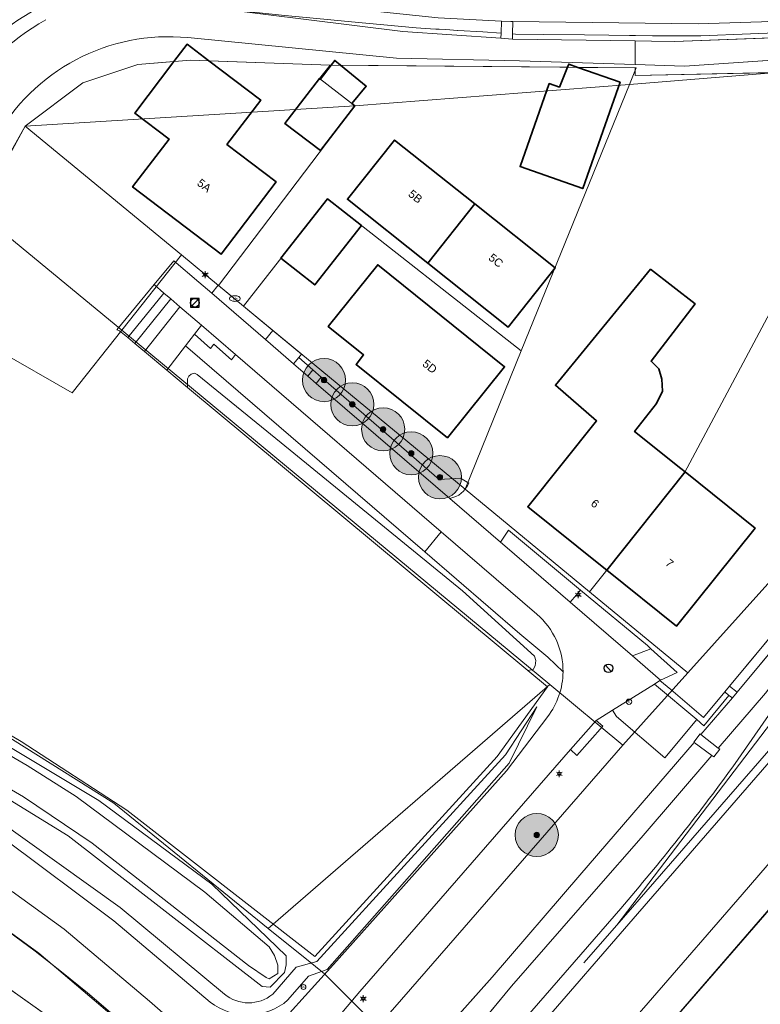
# Model space of a CAD drawing. Header units: metres. Extents: x 163628 to 167676, y 402708 to 405373.
# Tile 17 of 256: x 163997 to 164065, y 403109 to 403200. Entities that reach past the tile are written whole.
import ezdxf
from ezdxf.enums import TextEntityAlignment as Align

# ---------------------------------------------------------------- set-up
doc = ezdxf.new("R2010")
doc.units = ezdxf.units.M
doc.layers.get('0').update_dxf_attribs({"lineweight": 25})
for name, color, linetype, lineweight in [('X-CA190022.004-UO-BGT_Ondergrond$0$GE_201_SHDHek_Lijn_GEM', 253, 'X-CA190022.004-UO-BGT_Ondergrond$0$Hekwerk', 9), ('X-CA190022.004-UO-BGT_Ondergrond$0$GE_202_SHDMuur30cm_Lijn_GEM', 253, 'Continuous', 9), ('X-CA190022.004-UO-BGT_Ondergrond$0$GE_208_SHDDraadraster_Lijn_GEM', 253, 'X-CA190022.004-UO-BGT_Ondergrond$0$RASTER', 9), ('X-CA190022.004-UO-BGT_Ondergrond$0$GE_244_Taludlijn_Lijn_GEM', 253, 'Continuous', 9), ('X-CA190022.004-UO-BGT_Ondergrond$0$GE_251_SPRTrein_as_Lijn_GEM', 253, 'Continuous', 9), ('X-CA190022.004-UO-BGT_Ondergrond$0$GE_314_WGDRijbaanLokaleweg_Vlak_GEM', 253, 'Continuous', 9), ('X-CA190022.004-UO-BGT_Ondergrond$0$GE_316_WGDFietspad_Vlak_GEM', 253, 'Continuous', 9), ('X-CA190022.004-UO-BGT_Ondergrond$0$GE_317_WGDVoetpad_Vlak_GEM', 253, 'Continuous', 9), ('X-CA190022.004-UO-BGT_Ondergrond$0$GE_318_WGDVoetpadoptrap_Vlak_GEM', 253, 'Continuous', 9), ('X-CA190022.004-UO-BGT_Ondergrond$0$GE_322_WGDInrit_Vlak_GEM', 253, 'Continuous', 9), ('X-CA190022.004-UO-BGT_Ondergrond$0$GE_363_OWGBerm_openverharding_Vlak_GEM', 253, 'Continuous', 9), ('X-CA190022.004-UO-BGT_Ondergrond$0$GE_364_OWGBerm_halfverhard_Vlak_GEM', 253, 'Continuous', 9), ('X-CA190022.004-UO-BGT_Ondergrond$0$GE_366_OWGBerm_groenvoorziening_Vlak_GEM', 253, 'Continuous', 9), ('X-CA190022.004-UO-BGT_Ondergrond$0$GE_367_OWGBerm_groenvoorziening_grasenk_GEM', 253, 'Continuous', 9), ('X-CA190022.004-UO-BGT_Ondergrond$0$GE_401_OTDErf_Vlak_GEM', 253, 'Continuous', 9), ('X-CA190022.004-UO-BGT_Ondergrond$0$GE_4502_GBKN_Huisnummer_Lijn_GEM', 7, 'Continuous', 9), ('X-CA190022.004-UO-BGT_Ondergrond$0$GE_477_BTDGroenvoorziening_Vlak_GEM', 253, 'Continuous', 9), ('X-CA190022.004-UO-BGT_Ondergrond$0$GE_478_BTDGroenvoorziening_bosplantsoen_GEM', 253, 'Continuous', 9), ('X-CA190022.004-UO-BGT_Ondergrond$0$GE_479_BTDGroenvoorziening_grasenkruida_GEM', 253, 'Continuous', 9), ('X-CA190022.004-UO-BGT_Ondergrond$0$GE_491_VGOHaag_Inrichtend_Vlak_GEM', 253, 'Continuous', 9), ('X-CA190022.004-UO-BGT_Ondergrond$0$GE_504_WTDWaterloop_sloot_Vlak_GEM', 253, 'Continuous', 9), ('X-CA190022.004-UO-BGT_Ondergrond$0$GE_523_WTDGreppel_drogesloot_Vlak_GEM', 253, 'Continuous', 9), ('X-CA190022.004-UO-BGT_Ondergrond$0$GE_541_OWTOever_slootkant_Vlak_GEM', 253, 'Continuous', 9), ('X-CA190022.004-UO-BGT_Ondergrond$0$GE_601_PNDgrondvlakpand_Vlak_MV_GEM', 34, 'Continuous', 35), ('X-CA190022.004-UO-BGT_Ondergrond$0$GE_814_BRDVerkeersbord_Punt_GEM', 253, 'Continuous', 9), ('X-CA190022.004-UO-BGT_Ondergrond$0$GE_861_PALLichtmast_Punt_GEM', 253, 'Continuous', 9), ('X-CA190022.004-UO-BGT_Ondergrond$0$GE_882_PutBrandkraan_Punt_GEM', 253, 'Continuous', 9), ('X-CA190022.004-UO-KAD_Percelen$0$B-WE-KG-GRENS_PERCEEL-GV', 150, 'Continuous', 9), ('X-CA190022.004-UO-WHM_Putten en kolken combi$0$KOLK BGT', 253, 'Continuous', 0), ('X-CA190022.004-UO-WHM_Putten en kolken combi$0$PUTRAND ONDERLEGGER GEMEENTE', 253, 'Continuous', 25), ('X-CA190022.004-UO-WHM_Riolering gemeente_NLCS$0$B-WE-RI-PUT-S', 214, 'Continuous', 15)]:
    doc.layers.add(name, color=color, linetype=linetype, lineweight=lineweight)
doc.layers.add('X-CA190022.004-UO-DWM_Beplanting$0$B-WE-GR-BOOM-S AFKOMSTIG UIT BOMENBESTAND GEMEENTE', color=252, linetype='Continuous')
doc.layers.add('X-CA190022.004-UO-DWM_Beplanting$0$N-GV-GR-GRAS-A-200', color=7, linetype='Continuous')
doc.styles.add('X-CA190022.004-UO-BGT_Ondergrond$0$BGT_NAR', font='arial.ttf', dxfattribs={"height": 1})
doc.styles.add('X-CA190022.004-UO-BGT_Ondergrond$0$NLCS-ISO', font='NLCS-ISO.ttf')
doc.styles.add('X-CA190022.004-UO-WHM_Putten en kolken combi$0$ISOCPEUR 9 PT', font='isocpeur.ttf', dxfattribs={"height": 2.4402})
doc.linetypes.add('X-CA190022.004-UO-BGT_Ondergrond$0$Hekwerk', pattern='A,5,-1.5,[2,dgnlstyle-Veghel.shx,S=0.007937,R=0,X=0,Y=0],-1.5', length=8)
doc.linetypes.add('X-CA190022.004-UO-BGT_Ondergrond$0$RASTER', pattern='A,5,-1.5,[2,dgnlstyle-Veghel.shx,S=0.007937,R=0,X=0,Y=0],-1.5', length=8)

# ---------------------------------------------------------------- blocks, each defined once
blk = doc.blocks.new('X-CA190022.004-UO-BGT_Ondergrond$0$SIE-WEG_PAAL_VERKEERSBORD-SO')
at = {"linetype": 'ByBlock', "lineweight": 18}
blk.add_circle((0, 0), 1.5, dxfattribs=at)
at = {"linetype": 'ByBlock', "lineweight": 18, "style": 'X-CA190022.004-UO-BGT_Ondergrond$0$NLCS-ISO'}
blk.add_text('vb', height=1.5, dxfattribs=at).set_placement((0, 0.13), align=Align.MIDDLE_CENTER)
blk = doc.blocks.new('X-CA190022.004-UO-BGT_Ondergrond$0$IMGEOVerkeersbord')
at = {"xscale": 5, "yscale": 5, "zscale": 5}
blk.add_blockref('X-CA190022.004-UO-BGT_Ondergrond$0$SIE-WEG_PAAL_VERKEERSBORD-SO', (0, 0), dxfattribs=at)
blk = doc.blocks.new('X-CA190022.004-UO-BGT_Ondergrond$0$SKL-WATER_BRANDKRAAN_BRANDPUT-SO')
at = {"color": 0, "linetype": 'ByBlock', "lineweight": 18}
blk.add_ellipse((0, 0), major_axis=(2.5, 0), ratio=0.54, dxfattribs=at)
at = {"color": 0, "linetype": 'ByBlock', "lineweight": 18, "style": 'X-CA190022.004-UO-BGT_Ondergrond$0$NLCS-ISO'}
blk.add_text('bk', height=1.5, dxfattribs=at).set_placement((0.16, 0), align=Align.MIDDLE_CENTER)
blk = doc.blocks.new('X-CA190022.004-UO-BGT_Ondergrond$0$IMGEOBrandkraanput')
at = {"xscale": 5, "yscale": 5, "zscale": 5}
blk.add_blockref('X-CA190022.004-UO-BGT_Ondergrond$0$SKL-WATER_BRANDKRAAN_BRANDPUT-SO', (0, 0), dxfattribs=at)
blk = doc.blocks.new('X-CA190022.004-UO-BGT_Ondergrond$0$N-SIE-WEG_LICHTMAST-SO')
h = blk.add_hatch(color=256)
h.paths.add_polyline_path([(1.16, 0.5, 0.658505), (-1.16, 0.5)])
h.paths.add_polyline_path([(-1.16, -0.5, 0.658505), (1.16, -0.5)])
at = {"flags": 128}
for points in [[(-2.19, 1.27), (-1.1, 0.63)], [(-1.16, 0.5), (1.16, 0.5)], [(0, 1.27), (0, 2.53)], [(1.1, 0.63), (2.19, 1.27)], [(-2.19, -1.27), (-1.1, -0.63)], [(-1.16, -0.5), (1.16, -0.5)], [(0, -1.27), (0, -2.53)], [(2.19, -1.27), (1.1, -0.63)]]:
    blk.add_lwpolyline(points, dxfattribs=at)
at = {"ltscale": 0.5}
blk.add_circle((0, 0), 1.27, dxfattribs=at)
at = {"style": 'X-CA190022.004-UO-BGT_Ondergrond$0$NLCS-ISO'}
blk.add_attdef('TYPE', text='', height=1.8, dxfattribs=at).set_placement((0, 2.53), align=Align.BOTTOM_CENTER)
blk = doc.blocks.new('X-CA190022.004-UO-BGT_Ondergrond$0$IMGEOLichtmastpaal')
at = {"xscale": 5, "yscale": 5, "zscale": 5}
blk.add_blockref('X-CA190022.004-UO-BGT_Ondergrond$0$N-SIE-WEG_LICHTMAST-SO', (0, 6.4), dxfattribs=at)
blk = doc.blocks.new('X-CA190022.004-UO-WHM_Riolering gemeente_NLCS$0$B-SRI-PUT_BETON-SO')
blk.add_line((-1.41, -1.41), (1.41, 1.41))
at = {"lineweight": -3, "flags": 128}
blk.add_lwpolyline([(2, -2), (2, 2), (-2, 2), (-2, -2)], close=True, dxfattribs=at)
at = {"lineweight": -3}
blk.add_circle((0, 0), 2, dxfattribs=at)
blk = doc.blocks.new('X-CA190022.004-UO-WHM_Putten en kolken combi$0$IMGEOKolk')
blk.add_circle((0, 0), 0.25)
at = {"insert": (0, 0), "char_height": 0.244, "attachment_point": 5, "style": 'X-CA190022.004-UO-WHM_Putten en kolken combi$0$ISOCPEUR 9 PT'}
blk.add_mtext_dynamic_manual_height_columns('K', width=0.25229, gutter_width=12.201, heights=[0], dxfattribs=at)
blk = doc.blocks.new('X-CA190022.004-UO-WHM_Putten en kolken combi$0$B-SRI-PUT_BETON-SO')
at = {"flags": 128}
blk.add_lwpolyline([(-1.29, 1.53), (1.29, -1.53)], dxfattribs=at)
blk.add_circle((0, 0), 2)
blk = doc.blocks.new('X-CA190022.004-UO-DWM_Beplanting$0$SGR-BOOM_01-SO')
at = {"linetype": 'ByBlock', "lineweight": 18}
h = blk.add_hatch(color=0, dxfattribs=at)
h.dxf.hatch_style = 1
edge = h.paths.add_edge_path()
edge.add_arc((0, 0), 0.25, 0, 360)
at = {"color": 0, "linetype": 'ByBlock', "lineweight": 18}
for radius in [2, 0.25]:
    blk.add_circle((0, 0), radius, dxfattribs=at)
blk = doc.blocks.new('X-CA190022.004-UO-DWM_Beplanting$0$IMGEOBoom')
at = {"transparency": 33554457}
h = blk.add_hatch(color=256, dxfattribs=at)
h.dxf.hatch_style = 1
edge = h.paths.add_edge_path()
edge.add_arc((0, 0), 100, 0, 360)
edge = h.paths.add_edge_path(flags=17)
edge.add_arc((0, 0), 12.5, 0, 360)
h = blk.add_hatch()
h.set_pattern_fill('ANGLE', color=256)
h.set_pattern_definition([(0, (0, 0), (0, 6.985), [5.08, -1.905]), (90, (0, 0), (-6.985, 4e-16), [5.08, -1.905])])
edge = h.paths.add_edge_path(flags=17)
edge.add_arc((0, 0), 12.5, 0, 360)
at = {"layer": 'X-CA190022.004-UO-DWM_Beplanting$0$N-GV-GR-GRAS-A-200'}
h = blk.add_hatch(color=256, dxfattribs=at)
h.dxf.hatch_style = 1
edge = h.paths.add_edge_path(flags=17)
edge.add_arc((0, 0), 12.5, 0, 360)
at = {"xscale": 50, "yscale": 50, "zscale": 50}
blk.add_blockref('X-CA190022.004-UO-DWM_Beplanting$0$SGR-BOOM_01-SO', (0, 0), dxfattribs=at)

msp = doc.modelspace()

# ---------------------------------------------------------------- linework, layer by layer
at = {"layer": 'X-CA190022.004-UO-BGT_Ondergrond$0$GE_201_SHDHek_Lijn_GEM'}
for p, q in [((164079.519, 403195.638), (164053.829, 403195.063)), ((164011.06, 403177.91), (164009.22, 403175.69)), ((164009.22, 403175.69), (164005.762, 403171.518)), ((164005.762, 403171.518), (164006.02, 403171.411)), ((164006.02, 403171.411), (164006.155, 403171.298)), ((164006.155, 403171.298), (164006.768, 403170.788)), ((164006.155, 403171.298), (164006.768, 403170.788)), ((164006.768, 403170.788), (164007.418, 403170.247)), ((164006.768, 403170.788), (164007.418, 403170.247)), ((164007.418, 403170.247), (164007.973, 403169.785)), ((164007.418, 403170.247), (164007.973, 403169.785)), ((164007.973, 403169.785), (164008.329, 403169.49)), ((164007.973, 403169.785), (164008.329, 403169.49)), ((164008.329, 403169.49), (164010.4, 403167.765)), ((164008.329, 403169.49), (164010.4, 403167.765)), ((164023.944, 403167.787), (164022.627, 403168.928)), ((164023.944, 403167.787), (164022.627, 403168.928)), ((164010.4, 403167.765), (164012.327, 403166.162)), ((164024.716, 403167.118), (164023.944, 403167.787)), ((164024.716, 403167.118), (164023.944, 403167.787)), ((164035.659, 403157.635), (164024.716, 403167.118)), ((164035.659, 403157.635), (164024.716, 403167.118)), ((164043.882, 403139.919), (164012.327, 403166.162)), ((164035.659, 403157.635), (164037.621, 403157.758)), ((164062.56, 403138.471), (164071.964, 403149.796)), ((163977.489, 403144.798), (163996.881, 403133.356)), ((164045.712, 403138.399), (164043.882, 403139.919)), ((164041.024, 403131.952), (164045.712, 403138.399)), ((164057.129, 403138.162), (164060.151, 403135.569)), ((164060.151, 403135.569), (164062.126, 403137.948)), ((164062.126, 403137.948), (164062.56, 403138.471)), ((163996.881, 403133.356), (164006.696, 403126.975)), ((164024.112, 403113.414), (164041.024, 403131.952)), ((164006.696, 403126.975), (164024.112, 403113.414))]:
    msp.add_line(p, q, dxfattribs=at)
at = {"layer": 'X-CA190022.004-UO-BGT_Ondergrond$0$GE_202_SHDMuur30cm_Lijn_GEM'}
for p, q in [((164063.28, 403137.913), (164071.808, 403148.188)), ((164062.857, 403137.403), (164063.28, 403137.913)), ((164062.507, 403137.616), (164062.857, 403137.403))]:
    msp.add_line(p, q, dxfattribs=at)
at = {"layer": 'X-CA190022.004-UO-BGT_Ondergrond$0$GE_208_SHDDraadraster_Lijn_GEM'}
msp.add_line((163990.198, 403114.381), (164005.092, 403103.832), dxfattribs=at)
at = {"layer": 'X-CA190022.004-UO-BGT_Ondergrond$0$GE_244_Taludlijn_Lijn_GEM'}
for p, q in [((164014.838, 403201.313), (164032.28, 403199.15)), ((164032.28, 403199.15), (164041.373, 403198.529)), ((164057.47, 403198.24), (164076.99, 403198.97)), ((164012.356, 403198.591), (164031.71, 403196.69)), ((164041.373, 403198.529), (164042.457, 403198.455)), ((164042.457, 403198.455), (164053.842, 403198.287)), ((164053.842, 403198.287), (164055.34, 403198.268)), ((164055.34, 403198.268), (164057.47, 403198.24)), ((164058.4, 403195.95), (164079.26, 403197.35)), ((164031.71, 403196.69), (164043.11, 403196.44)), ((164043.11, 403196.44), (164053.833, 403196.096)), ((164053.833, 403196.096), (164058.4, 403195.95)), ((164065.913, 403137.84), (164061.517, 403132.729)), ((164059.914, 403133.986), (164062.857, 403137.403)), ((164041.817, 403132.095), (164044.697, 403136.556)), ((164044.697, 403136.556), (164042.137, 403131.34)), ((164048.682, 403120.943), (164059.286, 403133.257)), ((164061.663, 403132.621), (164061.111, 403131.925)), ((164061.517, 403132.729), (164061.663, 403132.621)), ((164024.314, 403112.962), (164041.817, 403132.095)), ((164060.936, 403132.053), (164054.379, 403124.429)), ((164061.111, 403131.925), (164060.936, 403132.053)), ((164042.137, 403131.34), (164025.264, 403112.205)), ((163990.116, 403129.364), (164006.078, 403117.952)), ((164005.495, 403116.734), (163995.317, 403124.335)), ((164054.379, 403124.429), (164050.212, 403119.657)), ((164040.559, 403111.505), (164048.682, 403120.943)), ((164050.212, 403119.657), (164042.371, 403110.676)), ((164006.078, 403117.952), (164015.742, 403109.934)), ((164014.422, 403109.186), (164005.495, 403116.734)), ((164020.214, 403109.915), (164022.4, 403112.436)), ((164022.4, 403112.436), (164024.314, 403112.962)), ((164023.542, 403111.591), (164021.632, 403109.385)), ((164025.264, 403112.205), (164023.542, 403111.591)), ((164035.708, 403106.055), (164040.559, 403111.505)), ((164042.371, 403110.676), (164037.927, 403105.311))]:
    msp.add_line(p, q, dxfattribs=at)
for centre, radius, start, end in [((164010.748, 403179.943), 23.375, 119.68976, 148.71236), ((164017.99, 403112.639), 3.517, 230.27595, 309.2372)]:
    msp.add_arc(centre, radius, start, end, dxfattribs=at)
at = {"layer": 'X-CA190022.004-UO-BGT_Ondergrond$0$GE_244_Taludlijn_Lijn_GEM', "extrusion": (0, 0, -1)}
for centre, radius, start, end in [((-164010.572, 403180.304), 18.374, 28.60294, 95.57225), ((-164017.906, 403113.665), 5.674, 228.95771, 307.8803)]:
    msp.add_arc(centre, radius, start, end, dxfattribs=at)
at = {"layer": 'X-CA190022.004-UO-BGT_Ondergrond$0$GE_251_SPRTrein_as_Lijn_GEM'}
for p, q in [((164069.118, 403139.978), (164062.882, 403131.005)), ((164052.118, 403116.319), (164069.473, 403139.102)), ((164052.118, 403116.319), (164070.876, 403137.895)), ((164053.628, 403116.892), (164070.801, 403136.68)), ((164037.8, 403100.957), (164052.484, 403117.879)), ((164038.973, 403100.006), (164053.628, 403116.892)), ((164049.082, 403112.818), (164052.118, 403116.319))]:
    msp.add_line(p, q, dxfattribs=at)
at = {"layer": 'X-CA190022.004-UO-BGT_Ondergrond$0$GE_251_SPRTrein_as_Lijn_GEM', "extrusion": (0, 0, -1)}
msp.add_arc((-163904.085, 403246.117), 196.131, 215.93848, 220.83182, dxfattribs=at)
at = {"layer": 'X-CA190022.004-UO-BGT_Ondergrond$0$GE_314_WGDRijbaanLokaleweg_Vlak_GEM', "flags": 128}
for points in [[(164044.723, 403145.139), (164035.851, 403152.774), (164016.752, 403169.208), (164013.599, 403171.922), (164011.614, 403173.629), (164010.756, 403174.367), (164010.119, 403174.915), (164009.22, 403175.69), (164011.06, 403177.91), (164013.373, 403175.918), (164014.559, 403174.896), (164019.551, 403170.595), (164022.158, 403168.35), (164023.485, 403167.204), (164024.259, 403166.529), (164036.631, 403155.881), (164041.354, 403151.811), (164041.727, 403151.49), (164047.81, 403146.25), (164053.572, 403141.285), (164056.19, 403139.03), (164056.129, 403138.992), (164055.618, 403138.673), (164051.723, 403136.238), (164050.221, 403135.299), (164047.819, 403132.591)], [(164024.229, 403100.545), (164019.151, 403105.265), (164025.864, 403112.663), (164031.821, 403119.337), (164041.89, 403130.62), (164045.72, 403135.652)], [(164047.819, 403132.591), (164034.346, 403117.133), (164028.292, 403110.187), (164026.284, 403107.778)]]:
    msp.add_lwpolyline(points, dxfattribs=at)
at = {"layer": 'X-CA190022.004-UO-BGT_Ondergrond$0$GE_314_WGDRijbaanLokaleweg_Vlak_GEM'}
for centre, radius, start, end in [((164040.172, 403139.864), 6.967, 359.3794, 49.20961), ((164040.174, 403139.864), 6.964, 322.78071, 359.37991)]:
    msp.add_arc(centre, radius, start, end, dxfattribs=at)
at = {"layer": 'X-CA190022.004-UO-BGT_Ondergrond$0$GE_316_WGDFietspad_Vlak_GEM', "flags": 128}
for points in [[(164101.214, 403201.928), (164098.775, 403201.8), (164065.53, 403200.05), (164059.66, 403199.87), (164042.483, 403200.078), (164042.29, 403200.08), (164041.435, 403200.123), (164035.57, 403200.42), (164009.8, 403203.13), (164008.548, 403203.262)], [(163996.071, 403119.44), (164000.887, 403115.96), (164008.781, 403109.284), (164014.487, 403104.297), (164012.494, 403101.859), (163998.533, 403113.73), (163995.897, 403115.633)]]:
    msp.add_lwpolyline(points, dxfattribs=at)
at = {"layer": 'X-CA190022.004-UO-BGT_Ondergrond$0$GE_316_WGDFietspad_Vlak_GEM'}
msp.add_arc((164008.305, 403182.49), 21.24, 118.19241, 146.3669, dxfattribs=at)
at = {"layer": 'X-CA190022.004-UO-BGT_Ondergrond$0$GE_317_WGDVoetpad_Vlak_GEM', "flags": 128}
for points in [[(164042.483, 403200.078), (164042.465, 403198.939), (164042.457, 403198.455), (164041.373, 403198.529), (164041.391, 403199.007), (164041.435, 403200.123), (164042.29, 403200.08), (164042.483, 403200.078)], [(164023.944, 403167.787), (164024.716, 403167.118), (164024.259, 403166.529), (164023.485, 403167.204), (164023.944, 403167.787)]]:
    msp.add_lwpolyline(points, dxfattribs=at)
at = {"layer": 'X-CA190022.004-UO-BGT_Ondergrond$0$GE_318_WGDVoetpadoptrap_Vlak_GEM', "flags": 128}
msp.add_lwpolyline([(164059.914, 403133.986), (164061.517, 403132.729), (164061.663, 403132.621), (164061.111, 403131.925), (164060.936, 403132.053), (164059.286, 403133.257), (164059.259, 403133.277), (164059.842, 403134.043), (164059.914, 403133.986)], dxfattribs=at)
at = {"layer": 'X-CA190022.004-UO-BGT_Ondergrond$0$GE_322_WGDInrit_Vlak_GEM', "flags": 128}
for points in [[(164010.119, 403174.915), (164006.768, 403170.788), (164006.155, 403171.298), (164006.02, 403171.411), (164005.762, 403171.518), (164009.22, 403175.69), (164010.119, 403174.915)], [(164015.152, 403175.641), (164020.239, 403171.443), (164019.551, 403170.595), (164014.559, 403174.896), (164015.152, 403175.641)], [(164010.756, 403174.367), (164007.418, 403170.247), (164006.768, 403170.788), (164010.119, 403174.915), (164010.756, 403174.367)], [(164011.614, 403173.629), (164008.329, 403169.49), (164007.973, 403169.785), (164007.418, 403170.247), (164010.756, 403174.367), (164011.614, 403173.629)], [(164012.965, 403171.098), (164012.132, 403170.016), (164010.4, 403167.765), (164008.329, 403169.49), (164011.614, 403173.629), (164013.599, 403171.922), (164012.965, 403171.098)], [(164020.239, 403171.443), (164022.891, 403169.254), (164022.627, 403168.928), (164022.158, 403168.35), (164019.551, 403170.595), (164020.239, 403171.443)], [(164055.289, 403141.939), (164057.733, 403139.749), (164056.19, 403139.03), (164053.572, 403141.285), (164055.289, 403141.939)]]:
    msp.add_lwpolyline(points, dxfattribs=at)
at = {"layer": 'X-CA190022.004-UO-BGT_Ondergrond$0$GE_363_OWGBerm_openverharding_Vlak_GEM', "flags": 128}
for points in [[(164042.084, 403152.919), (164048.749, 403147.369), (164048.378, 403146.928), (164047.81, 403146.25), (164041.727, 403151.49), (164041.354, 403151.811), (164042.084, 403152.919)], [(164048.749, 403147.369), (164054.959, 403142.235), (164055.289, 403141.939), (164053.572, 403141.285), (164047.81, 403146.25), (164048.378, 403146.928), (164048.749, 403147.369)], [(164057.129, 403138.162), (164060.151, 403135.569), (164062.126, 403137.948), (164062.507, 403137.616), (164060.2, 403134.798), (164059.546, 403135.371), (164055.618, 403138.673), (164056.129, 403138.992), (164057.129, 403138.162)], [(164050.221, 403135.299), (164050.834, 403134.755), (164048.432, 403132.047), (164047.819, 403132.591), (164050.221, 403135.299)]]:
    msp.add_lwpolyline(points, dxfattribs=at)
at = {"layer": 'X-CA190022.004-UO-BGT_Ondergrond$0$GE_364_OWGBerm_halfverhard_Vlak_GEM', "flags": 128}
for points in [[(164013.599, 403171.922), (164016.752, 403169.208), (164016.383, 403168.719), (164014.748, 403170.172), (164014.446, 403169.78), (164012.965, 403171.098), (164013.599, 403171.922)], [(164016.752, 403169.208), (164035.851, 403152.774), (164034.322, 403150.922), (164012.132, 403170.016), (164012.965, 403171.098), (164014.446, 403169.78), (164014.748, 403170.172), (164016.383, 403168.719), (164016.752, 403169.208)], [(164047.138, 403139.789), (164045.713, 403141.147), (164043.144, 403143.331), (164034.322, 403150.922), (164035.851, 403152.774)], [(164035.851, 403152.774), (164044.723, 403145.139)], [(164055.618, 403138.673), (164059.546, 403135.371), (164056.587, 403131.838), (164052.106, 403135.662), (164051.723, 403136.238), (164055.618, 403138.673)]]:
    msp.add_lwpolyline(points, dxfattribs=at)
at = {"layer": 'X-CA190022.004-UO-BGT_Ondergrond$0$GE_364_OWGBerm_halfverhard_Vlak_GEM', "extrusion": (0, 0, -1)}
msp.add_arc((-164040.172, 403139.864), 6.967, 130.79039, 180.6206, dxfattribs=at)
at = {"layer": 'X-CA190022.004-UO-BGT_Ondergrond$0$GE_366_OWGBerm_groenvoorziening_Vlak_GEM', "flags": 128}
msp.add_lwpolyline([(164050.212, 403119.657), (164042.371, 403110.676), (164037.927, 403105.311), (164036.358, 403104.131), (164034.152, 403103.665), (164032.108, 403104.445), (164029.968, 403106.539), (164034.621, 403105.461), (164035.708, 403106.055), (164040.559, 403111.505), (164048.682, 403120.943), (164059.286, 403133.257), (164060.936, 403132.053), (164054.379, 403124.429), (164050.212, 403119.657)], dxfattribs=at)
at = {"layer": 'X-CA190022.004-UO-BGT_Ondergrond$0$GE_367_OWGBerm_groenvoorziening_grasenk_GEM', "flags": 128}
for points in [[(164037.927, 403105.311), (164042.371, 403110.676), (164050.212, 403119.657), (164054.379, 403124.429), (164060.936, 403132.053), (164061.111, 403131.925), (164061.663, 403132.621), (164061.517, 403132.729), (164065.913, 403137.84), (164073.955, 403148.27), (164083.469, 403160.344), (164095.034, 403174.186), (164105.403, 403185.653), (164117.008, 403197.866), (164126.493, 403207.206), (164131.533, 403212.333)], [(164008.548, 403203.262), (164009.8, 403203.13), (164035.57, 403200.42), (164041.435, 403200.123), (164041.391, 403199.007), (164039.686, 403199.114), (164037.398, 403199.257), (164037.367, 403199.259), (164036.266, 403199.328), (164035.645, 403199.367), (164035.384, 403199.383), (164035.337, 403199.386), (164034.863, 403199.416), (164033.509, 403199.501), (164030.535, 403199.776), (164027.517, 403200.056), (164024.321, 403200.352), (164021.339, 403200.654), (164014.838, 403201.313), (164009.38, 403201.99)], [(164103.501, 403202.328), (164103.639, 403201.245), (164092.03, 403200.444), (164088.381, 403200.193), (164078.332, 403199.5), (164059.906, 403198.742), (164056.906, 403198.744), (164055.424, 403198.763), (164053.845, 403198.783), (164053.312, 403198.79), (164051.379, 403198.814), (164049.126, 403198.842), (164045.334, 403198.89), (164042.745, 403198.922), (164042.465, 403198.939), (164042.483, 403200.078), (164059.66, 403199.87), (164065.53, 403200.05), (164098.775, 403201.8), (164101.214, 403201.928)], [(164022.627, 403168.928), (164023.944, 403167.787), (164023.485, 403167.204), (164022.158, 403168.35), (164022.627, 403168.928)], [(164036.631, 403155.881), (164024.259, 403166.529), (164024.716, 403167.118)], [(164024.716, 403167.118), (164035.659, 403157.635), (164037.621, 403157.758), (164038.397, 403157.304)], [(164026.284, 403107.778), (164028.292, 403110.187), (164034.346, 403117.133), (164047.819, 403132.591), (164048.432, 403132.047), (164050.834, 403134.755), (164050.221, 403135.299), (164051.723, 403136.238), (164052.106, 403135.662), (164056.587, 403131.838), (164059.546, 403135.371), (164060.2, 403134.798), (164062.507, 403137.616), (164062.857, 403137.403), (164059.914, 403133.986), (164059.842, 403134.043), (164059.259, 403133.277), (164059.286, 403133.257), (164048.682, 403120.943), (164040.559, 403111.505), (164035.708, 403106.055)], [(164068.5, 403120.325), (164045.424, 403093.765), (164046.613, 403092.758), (164063.87, 403078.499), (164060.557, 403073.699), (164058.987, 403071.844), (164070.878, 403061.779), (164069.625, 403060.268), (164080.188, 403051), (164082.431, 403049.366), (164091.552, 403042.225), (164092.01, 403041.84), (164107.709, 403043.911), (164126.489, 403045.515), (164129.13, 403045.947), (164129.872, 403046.975), (164129.839, 403049.826), (164129.79, 403051.215), (164131.181, 403047.155), (164131.678, 403045.766), (164131.534, 403045.737), (164126.889, 403044.717), (164123.26, 403043.92)], [(163995.897, 403115.633), (163998.533, 403113.73), (164012.494, 403101.859), (164019.662, 403095.157), (164019.912, 403095.037), (164022.495, 403092.731), (164021.202, 403091.234), (164018.347, 403093.643), (164005.092, 403103.832), (163990.198, 403114.381)], [(163990.198, 403114.381), (164005.092, 403103.832), (164018.347, 403093.643), (164021.202, 403091.234), (164022.495, 403092.731), (164026.384, 403089.259), (164024.848, 403087.398), (164025.231, 403087.056), (164024.425, 403086.118), (164022.859, 403087.473), (164018.257, 403091.362), (164017.134, 403092.247), (164014.056, 403094.671), (164010.782, 403097.134), (164006.115, 403100.56), (164000.422, 403104.701), (163993.429, 403109.739)]]:
    msp.add_lwpolyline(points, dxfattribs=at)
at = {"layer": 'X-CA190022.004-UO-BGT_Ondergrond$0$GE_367_OWGBerm_groenvoorziening_grasenk_GEM', "extrusion": (0, 0, -1)}
for centre, radius, start, end in [((-164008.305, 403182.49), 21.24, 33.6331, 61.80759), ((-164036.242, 403158.171), 2.323, 201.9167, 260.36125)]:
    msp.add_arc(centre, radius, start, end, dxfattribs=at)
at = {"layer": 'X-CA190022.004-UO-BGT_Ondergrond$0$GE_367_OWGBerm_groenvoorziening_grasenk_GEM'}
msp.add_arc((164010.748, 403179.943), 23.375, 119.68976, 148.71236, dxfattribs=at)
at = {"layer": 'X-CA190022.004-UO-BGT_Ondergrond$0$GE_401_OTDErf_Vlak_GEM', "flags": 128}
for points in [[(164108.963, 403198.775), (164105.648, 403198.116), (164099.769, 403197.61), (164079.26, 403197.35), (164058.4, 403195.95), (164053.833, 403196.096), (164053.842, 403198.287), (164055.34, 403198.268), (164057.47, 403198.24), (164076.99, 403198.97), (164086.783, 403199.286), (164097.364, 403200.02), (164103.321, 403200.904), (164109.52, 403202.905), (164113.261, 403205.071), (164116.418, 403207.367), (164119.572, 403211.486), (164120.541, 403206.911), (164114.988, 403202.187), (164111.536, 403199.866), (164108.963, 403198.775)], [(164079.519, 403195.638), (164090.449, 403196.342), (164106.596, 403197.217), (164111.239, 403197.303), (164095.534, 403178.35), (164088.22, 403169.408), (164076.393, 403155.143), (164071.964, 403149.796), (164062.56, 403138.471), (164062.126, 403137.948), (164060.151, 403135.569), (164057.129, 403138.162), (164056.129, 403138.992), (164056.19, 403139.03), (164057.733, 403139.749), (164055.289, 403141.939), (164054.959, 403142.235), (164048.749, 403147.369), (164042.084, 403152.919), (164041.354, 403151.811), (164036.631, 403155.881)], [(163987.664, 403172.728), (163997.274, 403190.392), (164002.602, 403194.402), (164007.717, 403196.092), (164011.041, 403196.363), (164007.42, 403191.6), (164010.6, 403189.17), (164007.23, 403184.75), (164015.43, 403178.51), (164020.53, 403185.21), (164015.97, 403188.68), (164019.1, 403192.78), (164014.305, 403196.43), (164025.53, 403196.047), (164025.649, 403196.046), (164024.632, 403194.72), (164024.54, 403194.79), (164021.35, 403190.64), (164024.64, 403188.12), (164027.82, 403192.27), (164027.543, 403192.483), (164028.883, 403194.074), (164026.504, 403196.038), (164047.555, 403195.843), (164046.797, 403193.999), (164045.86, 403194.33), (164043.15, 403186.64), (164048.97, 403184.59), (164051.67, 403192.28), (164052.421, 403194.445), (164048.522, 403195.834), (164053.832, 403195.785), (164053.829, 403195.063), (164079.519, 403195.638)], [(164045.424, 403093.765), (164068.5, 403120.325), (164068.468, 403119.454), (164069.017, 403118.192), (164070.319, 403117.962), (164070.696, 403118.217), (164071.121, 403118.658), (164078.836, 403127.895), (164080.084, 403129.293), (164080.665, 403128.792), (164083.287, 403132.154), (164092.804, 403142.508), (164105.231, 403155.953), (164110.755, 403161.44), (164137.527, 403190.353)], [(164034.608, 403177.677), (164027.15, 403183.6), (164031.52, 403189.09), (164038.97, 403183.17), (164046.42, 403177.25), (164042.06, 403171.76), (164034.608, 403177.677)], [(164028.44, 403181.17), (164024.11, 403175.67), (164020.97, 403178.14), (164025.3, 403183.64), (164028.44, 403181.17)], [(164038.397, 403157.304), (164037.621, 403157.758), (164035.659, 403157.635), (164024.716, 403167.118), (164023.944, 403167.787), (164022.627, 403168.928), (164022.891, 403169.254), (164020.239, 403171.443), (164015.152, 403175.641), (164014.559, 403174.896), (164013.373, 403175.918), (164011.06, 403177.91), (164009.22, 403175.69), (164005.762, 403171.518), (164006.02, 403171.411), (164006.155, 403171.298), (164006.768, 403170.788), (164007.418, 403170.247), (164007.973, 403169.785), (164008.329, 403169.49), (164010.4, 403167.765), (164012.327, 403166.162), (164043.882, 403139.919), (164045.712, 403138.399), (164041.024, 403131.952), (164024.112, 403113.414), (164006.696, 403126.975), (163996.881, 403133.356), (163977.489, 403144.798)], [(164036.43, 403161.49), (164027.95, 403168.3), (164028.65, 403169.17), (164025.36, 403171.81), (164029.95, 403177.53), (164041.72, 403168.08), (164036.43, 403161.49)], [(164050.246, 403163.062), (164046.428, 403166.36), (164055.257, 403177.125), (164059.39, 403173.913), (164055.295, 403168.584), (164056.006, 403167.887), (164056.305, 403166.927), (164056.37, 403165.829), (164055.798, 403164.679), (164053.78, 403162.08), (164058.05, 403158.655), (164058.461, 403158.326), (164064.95, 403153.12), (164057.67, 403144.05), (164051.205, 403149.232), (164050.774, 403149.577), (164043.87, 403155.11), (164050.246, 403163.062)]]:
    msp.add_lwpolyline(points, dxfattribs=at)
at = {"layer": 'X-CA190022.004-UO-BGT_Ondergrond$0$GE_401_OTDErf_Vlak_GEM'}
msp.add_arc((164036.242, 403158.171), 2.323, 279.63875, 338.0833, dxfattribs=at)
at = {"layer": 'X-CA190022.004-UO-BGT_Ondergrond$0$GE_477_BTDGroenvoorziening_Vlak_GEM', "flags": 128}
msp.add_lwpolyline([(164034.863, 403199.416), (164035.337, 403199.386), (164035.384, 403199.383), (164035.645, 403199.367), (164036.266, 403199.328), (164037.367, 403199.259), (164037.398, 403199.257), (164039.686, 403199.114), (164041.391, 403199.007), (164041.373, 403198.529), (164032.28, 403199.15), (164014.838, 403201.313), (164021.339, 403200.654), (164024.321, 403200.352), (164027.517, 403200.056), (164030.535, 403199.776), (164033.509, 403199.501), (164034.863, 403199.416)], dxfattribs=at)
at = {"layer": 'X-CA190022.004-UO-BGT_Ondergrond$0$GE_478_BTDGroenvoorziening_bosplantsoen_GEM', "flags": 128}
msp.add_lwpolyline([(164009.38, 403201.99), (164014.838, 403201.313), (164032.28, 403199.15), (164041.373, 403198.529), (164042.457, 403198.455), (164053.842, 403198.287), (164053.833, 403196.096), (164043.11, 403196.44), (164031.71, 403196.69), (164012.356, 403198.591)], dxfattribs=at)
at = {"layer": 'X-CA190022.004-UO-BGT_Ondergrond$0$GE_478_BTDGroenvoorziening_bosplantsoen_GEM', "extrusion": (0, 0, -1)}
msp.add_arc((-164010.748, 403179.943), 23.375, 31.28764, 60.31024, dxfattribs=at)
at = {"layer": 'X-CA190022.004-UO-BGT_Ondergrond$0$GE_478_BTDGroenvoorziening_bosplantsoen_GEM'}
msp.add_arc((164010.572, 403180.304), 18.374, 84.42775, 151.39706, dxfattribs=at)
at = {"layer": 'X-CA190022.004-UO-BGT_Ondergrond$0$GE_479_BTDGroenvoorziening_grasenkruida_GEM', "flags": 128}
for points in [[(164117.008, 403197.866), (164105.403, 403185.653), (164095.034, 403174.186), (164083.469, 403160.344), (164073.955, 403148.27), (164065.913, 403137.84), (164061.517, 403132.729), (164059.914, 403133.986), (164062.857, 403137.403), (164063.28, 403137.913), (164071.808, 403148.188), (164078.178, 403155.857), (164088.841, 403168.852), (164096.291, 403177.817), (164108.744, 403192.752), (164110.619, 403195.145), (164112.376, 403196.745), (164113.031, 403197.088), (164135.979, 403218.262)], [(164012.356, 403198.591), (164031.71, 403196.69), (164043.11, 403196.44), (164053.833, 403196.096), (164058.4, 403195.95), (164079.26, 403197.35), (164099.769, 403197.61), (164105.648, 403198.116), (164108.963, 403198.775), (164111.536, 403199.866), (164114.988, 403202.187)], [(164103.321, 403200.904), (164097.364, 403200.02), (164086.783, 403199.286), (164076.99, 403198.97), (164057.47, 403198.24), (164055.34, 403198.268), (164053.842, 403198.287), (164042.457, 403198.455), (164042.465, 403198.939), (164042.745, 403198.922), (164045.334, 403198.89), (164049.126, 403198.842), (164051.379, 403198.814), (164053.312, 403198.79), (164053.845, 403198.783), (164055.424, 403198.763), (164056.906, 403198.744), (164059.906, 403198.742), (164078.332, 403199.5), (164088.381, 403200.193), (164092.03, 403200.444)], [(164079.519, 403195.638), (164053.829, 403195.063), (164053.832, 403195.785), (164048.522, 403195.834), (164047.675, 403196.136), (164047.555, 403195.843), (164026.504, 403196.038), (164025.977, 403196.473), (164025.649, 403196.046), (164025.53, 403196.047), (164014.305, 403196.43), (164012.27, 403197.98), (164011.041, 403196.363), (164007.717, 403196.092), (164002.602, 403194.402), (163997.274, 403190.392), (163987.664, 403172.728)], [(163977.489, 403144.798), (163996.881, 403133.356), (164006.696, 403126.975), (164024.112, 403113.414), (164041.024, 403131.952), (164045.712, 403138.399), (164043.882, 403139.919), (164044.359, 403140.025), (164044.548, 403140.346), (164044.611, 403140.866), (164044.493, 403141.259), (164037.806, 403147.315), (164021.006, 403161.042), (164013.213, 403167.366), (164012.972, 403167.477), (164012.663, 403167.396), (164012.441, 403167.202), (164012.328, 403166.958), (164012.327, 403166.553), (164012.327, 403166.162), (164010.4, 403167.765), (164012.132, 403170.016), (164034.322, 403150.922), (164043.144, 403143.331), (164045.713, 403141.147), (164047.138, 403139.789)], [(164071.808, 403148.188), (164063.28, 403137.913), (164062.56, 403138.471), (164071.964, 403149.796)], [(164021.456, 403112.63), (164021.313, 403111.925), (164019.978, 403110.585), (164019.25, 403110.638), (164001.261, 403124.595), (163993.033, 403129.627), (163982.623, 403135.745), (163974.999, 403140.382), (163973.257, 403141.702), (163972.721, 403142.352), (163972.444, 403144.497), (163972.54, 403146.614), (163972.892, 403146.461), (163973.525, 403146.186), (164004.105, 403127.874), (164014.567, 403120.11), (164021.459, 403113.493), (164021.456, 403112.63)], [(164063.28, 403137.913), (164062.857, 403137.403), (164062.507, 403137.616), (164062.126, 403137.948), (164062.56, 403138.471), (164063.28, 403137.913)], [(164045.72, 403135.652), (164041.89, 403130.62), (164031.821, 403119.337), (164025.864, 403112.663), (164019.151, 403105.265), (164015.404, 403103.54), (164014.487, 403104.297), (164008.781, 403109.284), (164000.887, 403115.96), (163996.071, 403119.44)]]:
    msp.add_lwpolyline(points, dxfattribs=at)
at = {"layer": 'X-CA190022.004-UO-BGT_Ondergrond$0$GE_479_BTDGroenvoorziening_grasenkruida_GEM', "extrusion": (0, 0, -1)}
for centre, radius, start, end in [((-164010.572, 403180.304), 18.374, 28.60294, 95.57225), ((-164040.174, 403139.864), 6.964, 180.62009, 217.21929)]:
    msp.add_arc(centre, radius, start, end, dxfattribs=at)
at = {"layer": 'X-CA190022.004-UO-BGT_Ondergrond$0$GE_491_VGOHaag_Inrichtend_Vlak_GEM', "flags": 128}
msp.add_lwpolyline([(164014.838, 403201.313), (164021.339, 403200.654), (164024.321, 403200.352), (164027.517, 403200.056), (164030.535, 403199.776), (164033.509, 403199.501), (164034.863, 403199.416), (164035.337, 403199.386), (164035.384, 403199.383), (164035.645, 403199.367), (164036.266, 403199.328), (164037.367, 403199.259), (164037.398, 403199.257), (164039.686, 403199.114), (164041.391, 403199.007), (164041.373, 403198.529), (164032.28, 403199.15), (164014.838, 403201.313)], dxfattribs=at)
at = {"layer": 'X-CA190022.004-UO-BGT_Ondergrond$0$GE_504_WTDWaterloop_sloot_Vlak_GEM', "flags": 128}
msp.add_lwpolyline([(163973.076, 403145.339), (163997.447, 403131.132), (164001.981, 403128.232), (164006.703, 403124.765), (164013.931, 403119.376), (164019.887, 403114.318), (164020.387, 403113.514), (164020.69, 403112.607), (164020.686, 403111.842), (164019.897, 403111.361), (164019.602, 403111.456), (164017.965, 403112.576), (164003.462, 403123.936), (163997.102, 403128.206), (163987.897, 403133.555), (163978.253, 403139.045), (163975.789, 403140.77), (163973.759, 403142.733), (163973.338, 403143.513), (163973.161, 403144.308), (163973.076, 403145.339)], dxfattribs=at)
at = {"layer": 'X-CA190022.004-UO-BGT_Ondergrond$0$GE_523_WTDGreppel_drogesloot_Vlak_GEM', "flags": 128}
msp.add_lwpolyline([(164012.327, 403166.553), (164012.328, 403166.958), (164012.441, 403167.202), (164012.663, 403167.396), (164012.972, 403167.477), (164013.213, 403167.366), (164021.006, 403161.042), (164037.806, 403147.315), (164044.493, 403141.259), (164044.611, 403140.866), (164044.548, 403140.346), (164044.359, 403140.025), (164043.882, 403139.919), (164012.327, 403166.162), (164012.327, 403166.553)], dxfattribs=at)
at = {"layer": 'X-CA190022.004-UO-BGT_Ondergrond$0$GE_541_OWTOever_slootkant_Vlak_GEM', "flags": 128}
for points in [[(163972.892, 403146.461), (163973.525, 403146.186), (164004.105, 403127.874), (164014.567, 403120.11), (164021.459, 403113.493), (164021.456, 403112.63), (164021.313, 403111.925), (164019.978, 403110.585), (164019.25, 403110.638), (164001.261, 403124.595), (163993.033, 403129.627), (163982.623, 403135.745), (163974.999, 403140.382), (163973.257, 403141.702), (163972.721, 403142.352), (163972.444, 403144.497), (163972.54, 403146.614), (163972.892, 403146.461)], [(163973.076, 403145.339), (163997.447, 403131.132), (164001.981, 403128.232), (164006.703, 403124.765), (164013.931, 403119.376), (164019.887, 403114.318), (164020.387, 403113.514), (164020.69, 403112.607), (164020.686, 403111.842), (164019.897, 403111.361), (164019.602, 403111.456), (164017.965, 403112.576), (164003.462, 403123.936), (163997.102, 403128.206), (163987.897, 403133.555), (163978.253, 403139.045), (163975.789, 403140.77), (163973.759, 403142.733), (163973.338, 403143.513), (163973.161, 403144.308), (163973.076, 403145.339)]]:
    msp.add_lwpolyline(points, dxfattribs=at)
at = {"layer": 'X-CA190022.004-UO-BGT_Ondergrond$0$GE_601_PNDgrondvlakpand_Vlak_MV_GEM', "flags": 128}
for points in [[(164015.97, 403188.68), (164020.53, 403185.21), (164015.43, 403178.51), (164007.23, 403184.75), (164010.6, 403189.17), (164007.42, 403191.6), (164011.041, 403196.363), (164012.27, 403197.98), (164014.305, 403196.43), (164019.1, 403192.78), (164015.97, 403188.68)], [(164027.543, 403192.483), (164027.82, 403192.27), (164024.64, 403188.12), (164021.35, 403190.64), (164024.54, 403194.79), (164024.632, 403194.72), (164025.649, 403196.046), (164025.977, 403196.473), (164026.504, 403196.038), (164028.883, 403194.074), (164027.543, 403192.483)], [(164051.67, 403192.28), (164048.97, 403184.59), (164043.15, 403186.64), (164045.86, 403194.33), (164046.797, 403193.999), (164047.555, 403195.843), (164047.675, 403196.136), (164048.522, 403195.834), (164052.421, 403194.445), (164051.67, 403192.28)], [(164034.608, 403177.677), (164027.15, 403183.6), (164031.52, 403189.09), (164038.97, 403183.17), (164034.608, 403177.677)], [(164028.44, 403181.17), (164024.11, 403175.67), (164020.97, 403178.14), (164025.3, 403183.64), (164028.44, 403181.17)], [(164038.97, 403183.17), (164046.42, 403177.25), (164042.06, 403171.76), (164034.608, 403177.677), (164038.97, 403183.17)], [(164036.43, 403161.49), (164027.95, 403168.3), (164028.65, 403169.17), (164025.36, 403171.81), (164029.95, 403177.53), (164041.72, 403168.08), (164036.43, 403161.49)], [(164055.257, 403177.125), (164059.39, 403173.913), (164055.295, 403168.584), (164056.006, 403167.887), (164056.305, 403166.927), (164056.37, 403165.829), (164055.798, 403164.679), (164053.78, 403162.08), (164058.05, 403158.655), (164058.461, 403158.326), (164051.205, 403149.232), (164050.774, 403149.577), (164043.87, 403155.11), (164050.246, 403163.062), (164046.428, 403166.36), (164055.257, 403177.125)], [(164058.461, 403158.326), (164064.95, 403153.12), (164057.67, 403144.05), (164051.205, 403149.232), (164058.461, 403158.326)]]:
    msp.add_lwpolyline(points, dxfattribs=at)
at = {"layer": 'X-CA190022.004-UO-KAD_Percelen$0$B-WE-KG-GRENS_PERCEEL-GV', "flags": 128}
for points in [[(163992.826, 403182.499), (163997.274, 403190.392), (164002.602, 403194.402), (164007.717, 403196.092), (164012.586, 403196.489), (164025.53, 403196.047), (164053.928, 403195.784), (164053.307, 403194.256), (164078.696, 403196.309), (164113.537, 403198.916), (164124.144, 403210.021), (164122.385, 403209.876), (164117.766, 403209.495), (164144.727, 403234.565), (164147.742, 403231.928), (164165.26, 403248.169)], [(164142.283, 403227.678), (164122.385, 403209.876), (164124.144, 403210.021), (164113.537, 403198.916), (164086.457, 403170.565), (164058.713, 403139.694), (164052.698, 403133), (164031.54, 403108.707), (164029.643, 403106.577), (164030.703, 403105.659), (164032.311, 403104.265), (164019.847, 403089.967), (164030.484, 403080.863), (164063.752, 403119.175), (164078.609, 403136.396), (164086.328, 403144.903), (164094.411, 403154.328), (164122.152, 403184.202), (164126.647, 403188.852), (164140.305, 403202.406)], [(164140.305, 403202.406), (164126.647, 403188.852), (164122.152, 403184.202), (164094.411, 403154.328), (164086.328, 403144.903), (164078.609, 403136.396), (164063.752, 403119.175), (164030.484, 403080.863), (164033.475, 403078.303), (164035.907, 403081.113), (164046.392, 403092.99), (164045.424, 403093.765), (164068.236, 403120.08), (164071.717, 403117.165), (164104.157, 403154.807), (164105.176, 403155.882), (164137.737, 403190.24)], [(163995.713, 403115.734), (163998.202, 403113.9), (164000.645, 403112.005), (164003.042, 403110.051), (164005.39, 403108.04), (164019.797, 403095.322), (164029.854, 403106.99), (164025.025, 403111.817), (164023.854, 403112.764), (164019.807, 403116.013), (164005.48, 403127.627), (163986.647, 403139.42)], [(163961.91, 403121.39), (164007.974, 403081.606), (164017.162, 403092.265), (164019.797, 403095.322), (164005.39, 403108.04), (164003.042, 403110.051), (164000.645, 403112.005), (163998.202, 403113.9), (163995.713, 403115.734)]]:
    msp.add_lwpolyline(points, dxfattribs=at)
for points in [[(164078.696, 403196.309), (164058.39, 403158.237), (164049.598, 403147.218), (164058.713, 403139.694), (164086.457, 403170.565), (164113.537, 403198.916)], [(164027.82, 403192.27), (164024.54, 403194.79), (164025.53, 403196.047), (164012.586, 403196.489), (164007.717, 403196.092), (164002.602, 403194.402), (163997.274, 403190.392)], [(164078.696, 403196.309), (164053.307, 403194.256), (164043.266, 403169.548), (164038.06, 403156.738), (164049.598, 403147.218), (164058.39, 403158.237)], [(164025.53, 403196.047), (164024.54, 403194.79), (164027.82, 403192.27), (164053.307, 403194.256), (164053.928, 403195.784)], [(164043.266, 403169.548), (164053.307, 403194.256), (164027.82, 403192.27), (164015.179, 403175.618), (164017.52, 403173.686), (164025.3, 403183.64)], [(164011.76, 403178.439), (164015.179, 403175.618), (164027.82, 403192.27), (163997.274, 403190.392)], [(163992.826, 403182.499), (164006.241, 403171.486), (164011.76, 403178.439), (163997.274, 403190.392)], [(164017.52, 403173.686), (164038.06, 403156.738), (164043.266, 403169.548), (164025.3, 403183.64)], [(163987.804, 403173.587), (164001.609, 403165.649), (164006.241, 403171.486), (163992.826, 403182.499)], [(164052.698, 403133), (164058.713, 403139.694), (164049.598, 403147.218), (164038.06, 403156.738), (164017.52, 403173.686), (164015.179, 403175.618), (164011.76, 403178.439), (164006.241, 403171.486), (164045.923, 403138.62)], [(163987.804, 403173.587), (163973.192, 403147.657), (163980.651, 403143.091), (163986.647, 403139.42), (164005.48, 403127.627), (164019.807, 403116.013), (164045.923, 403138.62), (164006.241, 403171.486), (164001.609, 403165.649)], [(164019.807, 403116.013), (164023.854, 403112.764), (164025.025, 403111.817), (164029.854, 403106.99), (164019.797, 403095.322), (164017.162, 403092.265), (164019.847, 403089.967), (164032.311, 403104.265), (164030.703, 403105.659), (164029.643, 403106.577), (164031.54, 403108.707), (164052.698, 403133), (164045.923, 403138.62)], [(164071.717, 403117.165), (164068.236, 403120.08), (164045.424, 403093.765), (164046.392, 403092.99), (164064.086, 403078.822), (164071.705, 403090.881), (164082.49, 403108.145)]]:
    msp.add_lwpolyline(points, close=True, dxfattribs=at)

# ---------------------------------------------------------------- block references
at = {"layer": 'X-CA190022.004-UO-BGT_Ondergrond$0$GE_814_BRDVerkeersbord_Punt_GEM', "xscale": 0.03, "yscale": 0.03, "zscale": 0.02}
msp.add_blockref('X-CA190022.004-UO-BGT_Ondergrond$0$IMGEOVerkeersbord', (164023.07, 403110.592), dxfattribs=at)
at = {"layer": 'X-CA190022.004-UO-BGT_Ondergrond$0$GE_861_PALLichtmast_Punt_GEM', "xscale": 0.025, "yscale": 0.025, "zscale": 0.025}
for p in [(164013.959, 403176.46), (164048.549, 403146.789), (164046.792, 403130.187), (164028.619, 403109.349)]:
    msp.add_blockref('X-CA190022.004-UO-BGT_Ondergrond$0$IMGEOLichtmastpaal', p, dxfattribs=at)
at = {"layer": 'X-CA190022.004-UO-BGT_Ondergrond$0$GE_882_PutBrandkraan_Punt_GEM', "xscale": 0.04, "yscale": 0.04, "zscale": 0.02}
msp.add_blockref('X-CA190022.004-UO-BGT_Ondergrond$0$IMGEOBrandkraanput', (164016.71, 403174.399), dxfattribs=at)
at = {"layer": 'X-CA190022.004-UO-DWM_Beplanting$0$B-WE-GR-BOOM-S AFKOMSTIG UIT BOMENBESTAND GEMEENTE', "xscale": 0.02, "yscale": 0.02, "zscale": 0.02}
for p in [(164024.977, 403166.843), (164027.599, 403164.594), (164030.457, 403162.283), (164033.064, 403160.057), (164035.724, 403157.842), (164044.704, 403124.678)]:
    msp.add_blockref('X-CA190022.004-UO-DWM_Beplanting$0$IMGEOBoom', p, dxfattribs=at)
at = {"layer": 'X-CA190022.004-UO-WHM_Putten en kolken combi$0$KOLK BGT', "zscale": 0.5}
msp.add_blockref('X-CA190022.004-UO-WHM_Putten en kolken combi$0$IMGEOKolk', (164053.253, 403137.033), dxfattribs=at)
at = {"layer": 'X-CA190022.004-UO-WHM_Putten en kolken combi$0$PUTRAND ONDERLEGGER GEMEENTE', "xscale": 0.2, "yscale": 0.2, "zscale": 0.2}
msp.add_blockref('X-CA190022.004-UO-WHM_Putten en kolken combi$0$B-SRI-PUT_BETON-SO', (164051.344, 403140.128), dxfattribs=at)
at = {"layer": 'X-CA190022.004-UO-WHM_Riolering gemeente_NLCS$0$B-WE-RI-PUT-S', "xscale": 0.2, "yscale": 0.2, "zscale": 0.2}
msp.add_blockref('X-CA190022.004-UO-WHM_Riolering gemeente_NLCS$0$B-SRI-PUT_BETON-SO', (164012.992, 403174.016), dxfattribs=at)

# ---------------------------------------------------------------- texts
at = {"layer": 'X-CA190022.004-UO-BGT_Ondergrond$0$GE_4502_GBKN_Huisnummer_Lijn_GEM', "style": 'X-CA190022.004-UO-BGT_Ondergrond$0$BGT_NAR'}
for s, rotation, p in [('5A', 322.7, (164013.869, 403184.88)), ('5B', 321.6, (164033.454, 403183.86)), ('5C', 321.6, (164040.917, 403177.934)), ('5D', 321.3, (164034.784, 403168.103)), ('6', 321.3, (164050.107, 403155.398)), ('7', 321.3, (164057.012, 403149.864))]:
    msp.add_text(s, height=0.75, rotation=rotation, dxfattribs=at).set_placement(p, align=Align.MIDDLE_CENTER)

doc.saveas('drawing.dxf')
